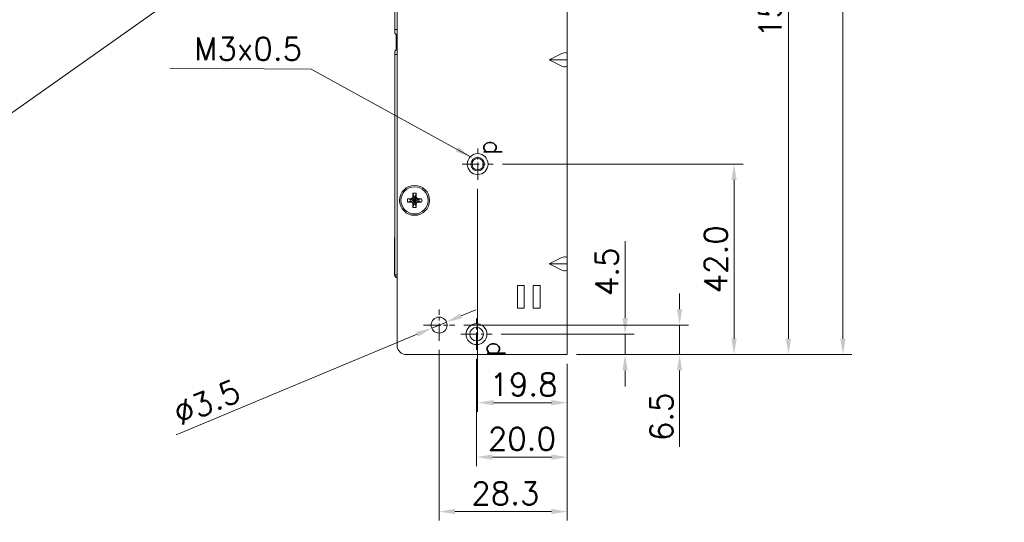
# Model space of a CAD drawing. Header units: inches. Extents: x -123 to 4816, y -2998 to 548.
# Tile 128 of 148: x 4382 to 4599, y 149 to 260. Entities that reach past the tile are written whole.
import ezdxf

# ---------------------------------------------------------------- set-up
doc = ezdxf.new("R2010")
doc.units = ezdxf.units.IN
doc.header["$MEASUREMENT"] = 0
doc.linetypes.add('CENTER2', pattern=[28.575, 19.05, -3.175, 3.175, -3.175])
doc.layers.get('0').update_dxf_attribs({"lineweight": 0})
doc.layers.get('Defpoints').update_dxf_attribs({"lineweight": 0})
doc.layers.add('Center', color=1, linetype='CENTER2', lineweight=0)
doc.layers.add('Dimension', color=2, linetype='Continuous', lineweight=9)
doc.styles.add('ROMANS', font='romans')
doc.dimstyles.new('yutana', dxfattribs={"dimtxt": 3.5, "dimasz": 3.5, "dimexe": 2, "dimexo": 2, "dimgap": 1.5, "dimtad": 1, "dimdec": 1, "dimzin": 0, "dimdsep": 46, "dimtxsty": 'Standard', "dimcen": 0, "dimadec": 0, "dimazin": 0, "dimtp": 0.01, "dimtm": 0.01, "dimtfac": 1, "dimtdec": 1, "dimtmove": 0, "dimatfit": 3, "dimfxl": 1, "dimtolj": 1, "dimtzin": 0, "dimlwd": 0, "dimlwe": 0, "dimarcsym": 0})

# ---------------------------------------------------------------- blocks, each defined once
blk = doc.blocks.new('*D974')
at = {"layer": 'Defpoints', "color": 0}
for p in [(4483.27, 225.01), (4503.02, 186.46), (4483.27, 175.86)]:
    blk.add_point(p, dxfattribs=at)
at = {"layer": 'Dimension', "color": 0, "lineweight": 0}
for p, q in [((4483.27, 223.01), (4483.27, 173.86)), ((4503.02, 184.46), (4503.02, 173.86)), ((4499.52, 175.86), (4486.77, 175.86))]:
    blk.add_line(p, q, dxfattribs=at)
at = {"layer": 'Dimension', "color": 0}
for points in [[(4486.77, 176.45), (4486.77, 175.28), (4483.27, 175.86)], [(4499.52, 175.28), (4499.52, 176.45), (4503.02, 175.86)]]:
    blk.add_solid(points, dxfattribs=at)
at = {"layer": 'Dimension', "color": 0, "insert": (4493.38, 179.86), "char_height": 5, "attachment_point": 5, "style": 'ROMANS'}
blk.add_mtext('\\A1;19.8', dxfattribs=at)
blk = doc.blocks.new('*D975')
at = {"layer": 'Defpoints', "color": 0}
for p in [(4474.77, 189.51), (4503.02, 186.46), (4474.77, 151.86)]:
    blk.add_point(p, dxfattribs=at)
at = {"layer": 'Dimension', "color": 0, "lineweight": 0}
for p, q in [((4474.77, 187.51), (4474.77, 149.86)), ((4503.02, 184.46), (4503.02, 149.86)), ((4499.52, 151.86), (4478.27, 151.86))]:
    blk.add_line(p, q, dxfattribs=at)
at = {"layer": 'Dimension', "color": 0}
for points in [[(4478.27, 152.45), (4478.27, 151.28), (4474.77, 151.86)], [(4499.52, 151.28), (4499.52, 152.45), (4503.02, 151.86)]]:
    blk.add_solid(points, dxfattribs=at)
at = {"layer": 'Dimension', "color": 0, "insert": (4489.37, 155.86), "char_height": 5, "attachment_point": 5, "style": 'ROMANS'}
blk.add_mtext('\\A1;\\A1;28.3', dxfattribs=at)
blk = doc.blocks.new('*D976')
at = {"layer": 'Defpoints', "color": 0}
for p in [(4478.22, 192.96), (4527.76, 192.96), (4503.02, 186.46)]:
    blk.add_point(p, dxfattribs=at)
at = {"layer": 'Dimension', "color": 0, "lineweight": 0}
for p, q in [((4527.76, 196.46), (4527.76, 199.96)), ((4480.22, 192.96), (4529.76, 192.96)), ((4527.76, 186.46), (4527.76, 192.96)), ((4505.02, 186.46), (4529.76, 186.46)), ((4527.76, 182.96), (4527.76, 166.13))]:
    blk.add_line(p, q, dxfattribs=at)
at = {"layer": 'Dimension', "color": 0}
for points in [[(4527.18, 196.46), (4528.35, 196.46), (4527.76, 192.96)], [(4528.35, 182.96), (4527.18, 182.96), (4527.76, 186.46)]]:
    blk.add_solid(points, dxfattribs=at)
at = {"layer": 'Dimension', "color": 0, "insert": (4523.76, 172.75), "char_height": 5, "attachment_point": 5, "rotation": 90, "style": 'ROMANS'}
blk.add_mtext('\\A1;\\A1;6.5', dxfattribs=at)
blk = doc.blocks.new('*D977')
at = {"layer": 'Defpoints', "color": 0}
for p in [(4486.72, 228.46), (4539.76, 228.46), (4503.02, 186.46)]:
    blk.add_point(p, dxfattribs=at)
at = {"layer": 'Dimension', "color": 0, "lineweight": 0}
for p, q in [((4488.72, 228.46), (4541.76, 228.46)), ((4539.76, 189.96), (4539.76, 224.96)), ((4505.02, 186.46), (4541.76, 186.46))]:
    blk.add_line(p, q, dxfattribs=at)
at = {"layer": 'Dimension', "color": 0}
for points in [[(4540.35, 224.96), (4539.18, 224.96), (4539.76, 228.46)], [(4539.18, 189.96), (4540.35, 189.96), (4539.76, 186.46)]]:
    blk.add_solid(points, dxfattribs=at)
at = {"layer": 'Dimension', "color": 0, "insert": (4535.76, 207.46), "char_height": 5, "attachment_point": 5, "rotation": 90, "style": 'ROMANS'}
blk.add_mtext('\\A1;42.0', dxfattribs=at)
blk = doc.blocks.new('*D978')
at = {"layer": 'Defpoints', "color": 0}
for p in [(4496.22, 345.46), (4551.76, 345.46), (4503.02, 186.46)]:
    blk.add_point(p, dxfattribs=at)
at = {"layer": 'Dimension', "color": 0, "lineweight": 0}
for p, q in [((4498.22, 345.46), (4553.76, 345.46)), ((4551.76, 189.96), (4551.76, 341.96)), ((4505.02, 186.46), (4553.76, 186.46))]:
    blk.add_line(p, q, dxfattribs=at)
at = {"layer": 'Dimension', "color": 0}
for points in [[(4552.35, 341.96), (4551.18, 341.96), (4551.76, 345.46)], [(4551.18, 189.96), (4552.35, 189.96), (4551.76, 186.46)]]:
    blk.add_solid(points, dxfattribs=at)
at = {"layer": 'Dimension', "color": 0, "insert": (4547.76, 265.96), "char_height": 5, "attachment_point": 5, "rotation": 90, "style": 'ROMANS'}
blk.add_mtext('\\A1;159.0', dxfattribs=at)
blk = doc.blocks.new('*D979')
at = {"layer": 'Defpoints', "color": 0}
for p in [(4477.72, 362.21), (4563.76, 362.21), (4503.02, 186.46)]:
    blk.add_point(p, dxfattribs=at)
at = {"layer": 'Dimension', "color": 0, "lineweight": 0}
for p, q in [((4479.72, 362.21), (4565.76, 362.21)), ((4563.76, 189.96), (4563.76, 358.71)), ((4505.02, 186.46), (4565.76, 186.46))]:
    blk.add_line(p, q, dxfattribs=at)
at = {"layer": 'Dimension', "color": 0}
for points in [[(4564.35, 358.71), (4563.18, 358.71), (4563.76, 362.21)], [(4563.18, 189.96), (4564.35, 189.96), (4563.76, 186.46)]]:
    blk.add_solid(points, dxfattribs=at)
at = {"layer": 'Dimension', "color": 0, "insert": (4559.76, 274.34), "char_height": 5, "attachment_point": 5, "rotation": 90, "style": 'ROMANS'}
blk.add_mtext('\\A1;\\A1;175.8', dxfattribs=at)
blk = doc.blocks.new('*D982')
at = {"layer": 'Defpoints', "color": 0}
for p in [(4476.39, 193.64), (4473.16, 192.29)]:
    blk.add_point(p, dxfattribs=at)
at = {"layer": 'Dimension', "color": 0, "lineweight": 0}
for p, q in [((4479.62, 194.98), (4482.85, 196.33)), ((4476.39, 193.64), (4473.16, 192.29)), ((4469.93, 190.94), (4416.85, 168.79))]:
    blk.add_line(p, q, dxfattribs=at)
at = {"layer": 'Dimension', "color": 0}
for points in [[(4479.39, 195.52), (4479.84, 194.45), (4476.39, 193.64)], [(4470.15, 190.4), (4469.7, 191.48), (4473.16, 192.29)]]:
    blk.add_solid(points, dxfattribs=at)
at = {"layer": 'Dimension', "color": 0, "insert": (4423.62, 175.95), "char_height": 5, "attachment_point": 5, "rotation": 22.6492, "style": 'ROMANS'}
blk.add_mtext('\\A1;\\A1;∅3.5', dxfattribs=at)
blk = doc.blocks.new('*D983')
at = {"layer": 'Defpoints', "color": 0}
for p in [(4486.47, 190.96), (4515.76, 190.96), (4503.02, 186.46)]:
    blk.add_point(p, dxfattribs=at)
at = {"layer": 'Dimension', "color": 0, "lineweight": 0}
for p, q in [((4515.76, 194.46), (4515.76, 211.44)), ((4488.47, 190.96), (4517.76, 190.96)), ((4515.76, 186.46), (4515.76, 190.96)), ((4505.02, 186.46), (4517.76, 186.46)), ((4515.76, 182.96), (4515.76, 179.46))]:
    blk.add_line(p, q, dxfattribs=at)
at = {"layer": 'Dimension', "color": 0}
for points in [[(4515.18, 194.46), (4516.35, 194.46), (4515.76, 190.96)], [(4516.35, 182.96), (4515.18, 182.96), (4515.76, 186.46)]]:
    blk.add_solid(points, dxfattribs=at)
at = {"layer": 'Dimension', "color": 0, "insert": (4511.76, 204.7), "char_height": 5, "attachment_point": 5, "rotation": 90, "style": 'ROMANS'}
blk.add_mtext('\\A1;4.5', dxfattribs=at)
blk = doc.blocks.new('*D984')
at = {"layer": 'Defpoints', "color": 0}
for p in [(4483.02, 187.51), (4503.02, 186.46), (4483.02, 163.86)]:
    blk.add_point(p, dxfattribs=at)
at = {"layer": 'Dimension', "color": 0, "lineweight": 0}
for p, q in [((4483.02, 185.51), (4483.02, 161.86)), ((4503.02, 184.46), (4503.02, 161.86)), ((4499.52, 163.86), (4486.52, 163.86))]:
    blk.add_line(p, q, dxfattribs=at)
at = {"layer": 'Dimension', "color": 0}
for points in [[(4486.52, 164.45), (4486.52, 163.28), (4483.02, 163.86)], [(4499.52, 163.28), (4499.52, 164.45), (4503.02, 163.86)]]:
    blk.add_solid(points, dxfattribs=at)
at = {"layer": 'Dimension', "color": 0, "insert": (4493.02, 167.86), "char_height": 5, "attachment_point": 5, "style": 'ROMANS'}
blk.add_mtext('\\A1;20.0', dxfattribs=at)

msp = doc.modelspace()

# ---------------------------------------------------------------- linework, layer by layer
at = {"color": 7}
for p, q in [((4465.524, 188.463), (4465.524, 362.463)), ((4503.024, 186.463), (4503.024, 364.463)), ((4501.524, 252.713), (4499.024, 251.463)), ((4503.024, 251.463), (4499.024, 251.463)), ((4501.524, 250.213), (4499.024, 251.463)), ((4469.189, 221.358), (4468.929, 220.908)), ((4469.004, 222.019), (4469.189, 221.395)), ((4469.004, 221.279), (4469.004, 222.019)), ((4469.004, 221.279), (4469.189, 221.358)), ((4469.189, 219.531), (4469.559, 221.395)), ((4469.189, 221.395), (4469.189, 221.358)), ((4469.559, 219.531), (4469.189, 221.395)), ((4469.189, 219.568), (4469.559, 221.358)), ((4469.559, 219.568), (4469.189, 221.358)), ((4469.744, 222.019), (4469.559, 221.395)), ((4469.559, 221.358), (4469.559, 221.395)), ((4469.744, 221.279), (4469.559, 221.358)), ((4469.819, 220.908), (4469.559, 221.358)), ((4469.744, 222.019), (4469.744, 221.279)), ((4467.818, 220.833), (4468.442, 220.648)), ((4467.818, 220.833), (4468.558, 220.833)), ((4467.818, 220.093), (4468.442, 220.278)), ((4468.558, 220.093), (4467.818, 220.093)), ((4470.306, 220.278), (4468.442, 220.648)), ((4468.479, 220.648), (4468.442, 220.648)), ((4470.306, 220.648), (4468.442, 220.278)), ((4468.442, 220.278), (4468.479, 220.278)), ((4468.929, 220.908), (4468.479, 220.648)), ((4468.558, 220.833), (4468.479, 220.648)), ((4470.269, 220.278), (4468.479, 220.648)), ((4470.269, 220.648), (4468.479, 220.278)), ((4468.479, 220.278), (4468.929, 220.018)), ((4468.558, 220.093), (4468.479, 220.278)), ((4468.558, 220.833), (4468.91, 221.036)), ((4468.91, 219.889), (4468.558, 220.093)), ((4468.91, 221.036), (4469.004, 221.279)), ((4468.91, 221.036), (4468.929, 220.908)), ((4468.91, 219.889), (4468.929, 220.018)), ((4469.004, 219.646), (4468.91, 219.889)), ((4469.819, 220.018), (4468.929, 220.908)), ((4468.929, 220.018), (4469.819, 220.908)), ((4468.929, 220.018), (4469.189, 219.568)), ((4469.004, 219.646), (4469.189, 219.568)), ((4469.004, 218.906), (4469.004, 219.646)), ((4469.004, 218.906), (4469.189, 219.531)), ((4469.189, 219.568), (4469.189, 219.531)), ((4469.559, 219.568), (4469.819, 220.018)), ((4469.744, 219.646), (4469.559, 219.568)), ((4469.559, 219.531), (4469.559, 219.568)), ((4469.744, 218.906), (4469.559, 219.531)), ((4469.744, 221.279), (4469.838, 221.036)), ((4469.838, 219.889), (4469.744, 219.646)), ((4469.744, 219.646), (4469.744, 218.906)), ((4469.838, 221.036), (4469.819, 220.908)), ((4470.269, 220.648), (4469.819, 220.908)), ((4469.819, 220.018), (4470.269, 220.278)), ((4469.838, 219.889), (4469.819, 220.018)), ((4469.838, 221.036), (4470.191, 220.833)), ((4470.191, 220.093), (4469.838, 219.889)), ((4470.191, 220.833), (4470.931, 220.833)), ((4470.191, 220.833), (4470.269, 220.648)), ((4470.191, 220.093), (4470.269, 220.278)), ((4470.931, 220.093), (4470.191, 220.093)), ((4470.306, 220.648), (4470.269, 220.648)), ((4470.269, 220.278), (4470.306, 220.278)), ((4470.931, 220.833), (4470.306, 220.648)), ((4470.931, 220.093), (4470.306, 220.278)), ((4464.974, 211.013), (4464.954, 211.013)), ((4464.954, 205.513), (4464.954, 211.013)), ((4464.974, 212.213), (4465.024, 212.213)), ((4464.974, 204.038), (4464.974, 212.213)), ((4464.974, 208.194), (4464.954, 208.194)), ((4501.524, 207.713), (4499.024, 206.463)), ((4503.024, 206.463), (4499.024, 206.463)), ((4501.524, 205.213), (4499.024, 206.463)), ((4464.974, 205.513), (4464.954, 205.513)), ((4493.524, 201.673), (4492.024, 201.673)), ((4492.024, 196.673), (4492.024, 201.673)), ((4493.524, 196.673), (4493.524, 201.673)), ((4495.524, 201.673), (4497.024, 201.673)), ((4495.524, 201.673), (4495.524, 196.673)), ((4497.024, 201.673), (4497.024, 196.673)), ((4493.524, 196.673), (4492.024, 196.673)), ((4495.524, 196.673), (4497.024, 196.673)), ((4503.024, 186.463), (4467.524, 186.463))]:
    msp.add_line(p, q, dxfattribs=at)
at = {"color": 3}
for p, q in [((4465.024, 257.35), (4465.024, 303.35)), ((4465.524, 258.099), (4465.024, 258.099)), ((4465.024, 257.35), (4465.324, 257.05)), ((4465.324, 253.65), (4465.324, 257.05)), ((4465.324, 253.65), (4465.024, 253.35)), ((4465.024, 204.063), (4465.024, 253.35)), ((4465.524, 252.599), (4465.024, 252.599)), ((4465.024, 204.063), (4465.524, 204.063))]:
    msp.add_line(p, q, dxfattribs=at)
at = {"color": 7}
for centre, radius in [((4483.274, 228.463), 2.3), ((4483.274, 228.463), 1.25), ((4469.374, 220.463), 3.3), ((4469.374, 220.463), 3), ((4474.774, 192.963), 1.75)]:
    msp.add_circle(centre, radius, dxfattribs=at)
at = {"color": 8}
msp.add_circle((4483.274, 228.463), 1.5, dxfattribs=at)
at = {"color": 7, "linetype": 'Continuous'}
for radius in [2.3, 1.5]:
    msp.add_circle((4483.024, 190.963), radius, dxfattribs=at)
at = {"color": 7}
for centre, radius, start, end in [((4469.374, 220.463), 1.6, 76.62932, 103.37068), ((4469.374, 220.463), 0.95, 78.77065, 101.22935), ((4469.374, 220.463), 1.6, 166.62932, 193.37068), ((4469.374, 220.463), 0.95, 168.77065, 191.22935), ((4469.374, 220.463), 0.95, 258.77065, 281.22935), ((4469.374, 220.463), 0.95, 348.77065, 11.22935), ((4469.374, 220.463), 1.6, 346.62932, 13.37068), ((4469.374, 220.463), 1.6, 256.62932, 283.37068), ((4465.599, 204.038), 0.625, 180, 262.89852), ((4467.524, 188.463), 2, 180, 270)]:
    msp.add_arc(centre, radius, start, end, dxfattribs=at)
at = {"color": 3}
msp.add_arc((4465.624, 204.063), 0.6, 180, 259.98317, dxfattribs=at)
at = {"color": 7}
for centre, major_axis, start_param, end_param in [((4501.524, 251.963), (-1.46, -0.902), -3.3734165, -1.8026201), ((4501.524, 250.963), (-1.46, 0.902), -4.4805652, -2.9097688), ((4501.524, 206.963), (-1.46, -0.902), -3.3734165, -1.8026201), ((4501.524, 205.963), (-1.46, 0.902), -4.4805652, -2.9097688)]:
    msp.add_ellipse(centre, major_axis=major_axis, ratio=0.381966, start_param=start_param, end_param=end_param, dxfattribs=at)
at = {"layer": 'Center', "color": 1, "linetype": 'CENTER2', "ltscale": 0.2}
for p, q in [((4483.274, 225.013), (4483.274, 231.913)), ((4479.824, 228.463), (4486.724, 228.463)), ((4474.774, 189.513), (4474.774, 196.413)), ((4483.024, 187.513), (4483.024, 194.413)), ((4471.324, 192.963), (4478.224, 192.963)), ((4479.574, 190.963), (4486.474, 190.963))]:
    msp.add_line(p, q, dxfattribs=at)
at = {"layer": 'Dimension'}
msp.add_line((4096.842, 39.103), (4816.293, 547.857), dxfattribs=at)

# ---------------------------------------------------------------- texts
at = {"style": 'ROMANS'}
for p in [(4487.333, 230.489), (4488.053, 186.126)]:
    msp.add_text('p', height=4, rotation=90, dxfattribs=at).set_placement(p)
at = {"layer": 'Dimension', "style": 'ROMANS'}
msp.add_text('M3x0.5', height=5, dxfattribs=at).set_placement((4420.788, 251.365))

# ---------------------------------------------------------------- dimensions: what is measured, and where the dimension line sits
at = {"layer": 'Dimension'}
for base, p1, p2, angle, picture, middle in [((4563.762066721, 362.212787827), (4503.024230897, 186.462787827), (4477.724230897, 362.212787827), 90, '*D979', (4563.762066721, 274.337787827)), ((4527.762, 192.963), (4503.024, 186.463), (4478.224, 192.963), 90, '*D976', (4527.762, 172.749)), ((4474.774230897, 151.863536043), (4503.024230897, 186.462787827), (4474.774230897, 189.512787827), 180, '*D975', (4489.374847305, 151.863536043))]:
    dim = msp.add_linear_dim(base=base, p1=p1, p2=p2, angle=angle, text='\\A1;<>', dimstyle='yutana', override={"dimtxt": 5, "dimtxsty": 'ROMANS', "dimtmove": 0}, dxfattribs=at)
    dim.commit()
    dim.dimension.update_dxf_attribs({"geometry": picture, "text_midpoint": middle, "dimtype": 160})
for base, p1, p2, angle, picture, middle in [((4551.762, 345.463), (4503.024, 186.463), (4496.224, 345.463), 90, '*D978', (4551.762, 265.963)), ((4539.762, 228.463), (4503.024, 186.463), (4486.724, 228.463), 90, '*D977', (4539.762, 207.463)), ((4483.274230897, 175.863536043), (4503.024230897, 186.462787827), (4483.274230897, 225.012787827), 180, '*D974', (4493.384401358, 175.863536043)), ((4483.024, 163.864), (4503.024, 186.463), (4483.024, 187.513), 180, '*D984', (4493.024, 163.864))]:
    dim = msp.add_linear_dim(base=base, p1=p1, p2=p2, angle=angle, dimstyle='yutana', override={"dimtxt": 5, "dimtxsty": 'ROMANS', "dimtmove": 0}, dxfattribs=at)
    dim.commit()
    dim.dimension.update_dxf_attribs({"geometry": picture, "text_midpoint": middle, "dimtype": 160})
dim = msp.add_linear_dim(base=(4515.762, 190.963), p1=(4503.024, 186.463), p2=(4486.474, 190.963), angle=90, dimstyle='yutana', override={"dimtxt": 5, "dimtxsty": 'ROMANS', "dimtmove": 0}, dxfattribs=at)
dim.commit()
dim.dimension.update_dxf_attribs({"geometry": '*D983', "text_midpoint": (4511.762, 204.701)})
dim = msp.add_diameter_dim_2p(p1=(4476.389, 193.637), p2=(4473.159, 192.289), text='\\A1;<>', dimstyle='yutana', override={"dimtxt": 5, "dimtxsty": 'ROMANS'}, dxfattribs=at)
dim.commit()
dim.dimension.update_dxf_attribs({"geometry": '*D982', "text_midpoint": (4425.159, 172.26), "dimtype": 163})

# ---------------------------------------------------------------- leaders
msp.add_leader([(4481.839, 230.018), (4446.578, 249.379), (4415.401, 249.591)], dimstyle='yutana', override={"dimgap": 1, "dimtad": 0}, dxfattribs=at)

doc.saveas('drawing.dxf')
